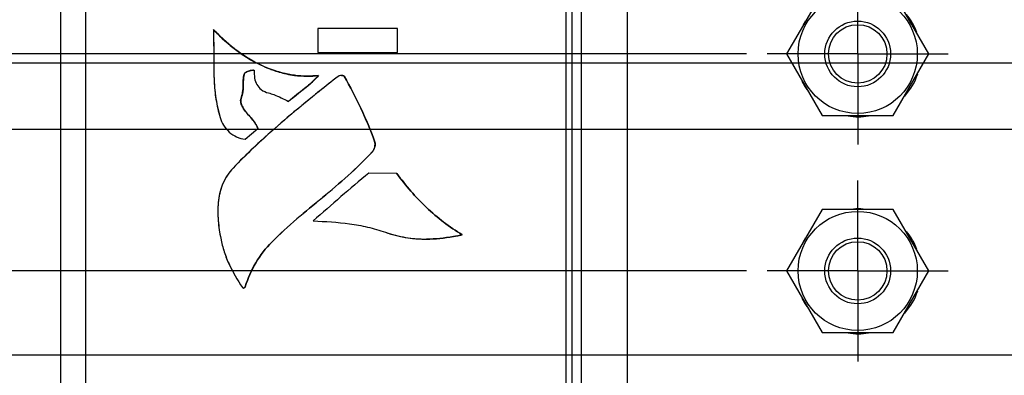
# Model space of a CAD drawing. Header units: inches. Extents: x 0 to 34, y 0 to 22.
# Tile 4 of 59: x 4.7 to 7.7, y 9.6 to 10.7. Entities that reach past the tile are written whole.
import ezdxf

# ---------------------------------------------------------------- set-up
doc = ezdxf.new("R2010")
doc.units = ezdxf.units.IN
doc.header["$LTSCALE"] = 1.87
doc.header["$MEASUREMENT"] = 0
doc.linetypes.add('CENTER', pattern=[0.6, 0.375, -0.075, 0.075, -0.075])
doc.layers.get('0').update_dxf_attribs({"linetype": 'CONTINUOUS'})
for name, color, linetype in [('02___PRT_ALL_AXES', 7, 'CONTINUOUS'), ('DIMENSIONS', 7, 'CONTINUOUS'), ('THREAD', 7, 'CONTINUOUS')]:
    doc.layers.add(name, color=color, linetype=linetype)
doc.styles.get("Standard").update_dxf_attribs({"font": 'txt', "width": 0.8})
doc.dimstyles.new('DIMSTYLE_1', dxfattribs={"dimtxt": 0.125, "dimasz": 0.18, "dimexe": 0.125, "dimexo": 0.0625, "dimgap": 0.03125, "dimtad": 0, "dimtih": 1, "dimtoh": 1, "dimlfac": 0.5, "dimzin": 4, "dimdsep": 46, "dimtxsty": 'STANDARD', "dimblk": '_FILLED', "dimblk1": '_FILLED', "dimblk2": '_FILLED', "dimcen": 0.09, "dimadec": 0, "dimazin": 0, "dimtp": 0.01, "dimtm": 0.01, "dimtfac": 1, "dimtofl": 0, "dimtmove": 0, "dimatfit": 3, "dimldrblk": '_FILLED', "dimfxl": 1, "dimtolj": 1, "dimtzin": 4, "dimarcsym": 0})
doc.dimstyles.new('DIMSTYLE_2', dxfattribs={"dimtxt": 0.125, "dimasz": 0.18, "dimexe": 0.125, "dimexo": 0.0625, "dimgap": 0.03125, "dimtad": 0, "dimtih": 1, "dimtoh": 1, "dimlfac": 0.5, "dimzin": 4, "dimdsep": 46, "dimtxsty": 'STANDARD', "dimblk": '_FILLED', "dimblk1": '_FILLED', "dimblk2": '_FILLED', "dimcen": 0.09, "dimadec": 0, "dimazin": 0, "dimtp": 0.001, "dimtm": 0.001, "dimtfac": 1, "dimtofl": 0, "dimtmove": 0, "dimatfit": 3, "dimldrblk": '_FILLED', "dimfxl": 1, "dimtolj": 1, "dimtzin": 4, "dimarcsym": 0})

# ---------------------------------------------------------------- blocks, each defined once
blk = doc.blocks.new('*D4')
at = {"layer": 'DIMENSIONS', "color": 2, "linetype": 'CONTINUOUS'}
blk.add_line((8.3179, 9.7394), (8.3179, 7.3015), dxfattribs=at)
at = {"layer": 'DIMENSIONS', "color": 2, "linetype": 'CONTINUOUS', "insert": (8.2554, 7.239), "char_height": 0.125, "width": 1.125, "attachment_point": 3, "rotation": 90, "line_spacing_factor": 0.9}
blk.add_mtext('1.73{\\Ftxt.shx;\\W1.000000;\\H0.125000; }[43.8]', dxfattribs=at)
blk = doc.blocks.new('_FILLED')
at = {"color": 0, "linetype": 'BYBLOCK'}
blk.add_solid([(0, 0), (-1, 0.174), (-1, -0.174)], dxfattribs=at)
blk = doc.blocks.new('*D6')
at = {"layer": 'DIMENSIONS', "color": 2, "linetype": 'CONTINUOUS'}
blk.add_line((9.6222, 9.8818), (9.6222, 7.3015), dxfattribs=at)
at = {"layer": 'DIMENSIONS', "color": 2, "linetype": 'CONTINUOUS', "insert": (9.5597, 7.239), "char_height": 0.125, "width": 1.125, "attachment_point": 3, "rotation": 90, "line_spacing_factor": 0.9}
blk.add_mtext('2.38{\\Ftxt.shx;\\W1.000000;\\H0.125000; }[60.4]', dxfattribs=at)
blk = doc.blocks.new('*D8')
at = {"layer": 'DIMENSIONS', "color": 6, "linetype": 'CONTINUOUS'}
for p, q in [((11.6763, 10.3723), (11.6763, 7.6856)), ((11.6763, 7.6856), (11.8236, 7.5142)), ((11.8236, 7.5142), (11.8236, 7.3015))]:
    blk.add_line(p, q, dxfattribs=at)
at = {"layer": 'DIMENSIONS', "color": 6, "linetype": 'CONTINUOUS', "insert": (11.7611, 7.239), "char_height": 0.125, "width": 1.125, "attachment_point": 3, "rotation": 90, "line_spacing_factor": 0.9}
blk.add_mtext('3.41{\\Ftxt.shx;\\W1.000000;\\H0.125000; }[86.5]', dxfattribs=at)
blk = doc.blocks.new('*D10')
at = {"layer": 'DIMENSIONS', "color": 2, "linetype": 'CONTINUOUS'}
blk.add_line((14.3855, 9.9425), (14.3855, 7.3015), dxfattribs=at)
at = {"layer": 'DIMENSIONS', "color": 2, "linetype": 'CONTINUOUS', "insert": (14.323, 7.239), "char_height": 0.125, "width": 1.225, "attachment_point": 3, "rotation": 90, "line_spacing_factor": 0.9}
blk.add_mtext('4.76{\\Ftxt.shx;\\W1.000000;\\H0.125000; }[120.9]', dxfattribs=at)
blk = doc.blocks.new('*D11')
at = {"layer": 'DIMENSIONS', "color": 2, "linetype": 'CONTINUOUS'}
blk.add_line((16.4955, 9.9425), (16.4955, 7.3015), dxfattribs=at)
at = {"layer": 'DIMENSIONS', "color": 2, "linetype": 'CONTINUOUS', "insert": (16.433, 7.239), "char_height": 0.125, "width": 1.225, "attachment_point": 3, "rotation": 90, "line_spacing_factor": 0.9}
blk.add_mtext('5.82{\\Ftxt.shx;\\W1.000000;\\H0.125000; }[147.7]', dxfattribs=at)
blk = doc.blocks.new('*D12')
at = {"layer": 'DIMENSIONS', "color": 2, "linetype": 'CONTINUOUS'}
blk.add_line((18.6055, 9.9425), (18.6055, 7.3015), dxfattribs=at)
at = {"layer": 'DIMENSIONS', "color": 2, "linetype": 'CONTINUOUS', "insert": (18.543, 7.239), "char_height": 0.125, "width": 1.225, "attachment_point": 3, "rotation": 90, "line_spacing_factor": 0.9}
blk.add_mtext('6.87{\\Ftxt.shx;\\W1.000000;\\H0.125000; }[174.5]', dxfattribs=at)
blk = doc.blocks.new('*D13')
at = {"layer": 'DIMENSIONS', "color": 2, "linetype": 'CONTINUOUS'}
blk.add_line((20.7155, 9.9425), (20.7155, 7.3015), dxfattribs=at)
at = {"layer": 'DIMENSIONS', "color": 2, "linetype": 'CONTINUOUS', "insert": (20.653, 7.239), "char_height": 0.125, "width": 1.225, "attachment_point": 3, "rotation": 90, "line_spacing_factor": 0.9}
blk.add_mtext('7.93{\\Ftxt.shx;\\W1.000000;\\H0.125000; }[201.3]', dxfattribs=at)
blk = doc.blocks.new('*D14')
at = {"layer": 'DIMENSIONS', "color": 2, "linetype": 'CONTINUOUS'}
blk.add_line((22.8255, 9.9425), (22.8255, 7.3015), dxfattribs=at)
at = {"layer": 'DIMENSIONS', "color": 2, "linetype": 'CONTINUOUS', "insert": (22.763, 7.239), "char_height": 0.125, "width": 1.225, "attachment_point": 3, "rotation": 90, "line_spacing_factor": 0.9}
blk.add_mtext('8.98{\\Ftxt.shx;\\W1.000000;\\H0.125000; }[228.1]', dxfattribs=at)
blk = doc.blocks.new('*D15')
at = {"layer": 'DIMENSIONS', "color": 2, "linetype": 'CONTINUOUS'}
blk.add_line((24.9355, 9.9425), (24.9355, 7.3015), dxfattribs=at)
at = {"layer": 'DIMENSIONS', "color": 2, "linetype": 'CONTINUOUS', "insert": (24.873, 7.239), "char_height": 0.125, "width": 1.325, "attachment_point": 3, "rotation": 90, "line_spacing_factor": 0.9}
blk.add_mtext('10.04{\\Ftxt.shx;\\W1.000000;\\H0.125000; }[254.9]', dxfattribs=at)
blk = doc.blocks.new('*D16')
at = {"layer": 'DIMENSIONS', "color": 2, "linetype": 'CONTINUOUS'}
blk.add_line((27.0455, 9.9425), (27.0455, 7.3015), dxfattribs=at)
at = {"layer": 'DIMENSIONS', "color": 2, "linetype": 'CONTINUOUS', "insert": (26.983, 7.239), "char_height": 0.125, "width": 1.325, "attachment_point": 3, "rotation": 90, "line_spacing_factor": 0.9}
blk.add_mtext('11.09{\\Ftxt.shx;\\W1.000000;\\H0.125000; }[281.7]', dxfattribs=at)
blk = doc.blocks.new('*D17')
at = {"layer": 'DIMENSIONS', "color": 2, "linetype": 'CONTINUOUS'}
blk.add_line((29.1555, 9.9425), (29.1555, 7.3015), dxfattribs=at)
at = {"layer": 'DIMENSIONS', "color": 2, "linetype": 'CONTINUOUS', "insert": (29.093, 7.239), "char_height": 0.125, "width": 1.325, "attachment_point": 3, "rotation": 90, "line_spacing_factor": 0.9}
blk.add_mtext('12.15{\\Ftxt.shx;\\W1.000000;\\H0.125000; }[308.5]', dxfattribs=at)
blk = doc.blocks.new('*D27')
at = {"layer": 'DIMENSIONS', "color": 2, "linetype": 'CONTINUOUS'}
blk.add_line((6.9505, 9.928), (4.0538, 9.928), dxfattribs=at)
at = {"layer": 'DIMENSIONS', "color": 2, "linetype": 'CONTINUOUS', "insert": (3.9913, 9.9905), "char_height": 0.125, "width": 1.325, "attachment_point": 3, "line_spacing_factor": 0.9}
blk.add_mtext('2X .97{\\Ftxt.shx;\\W1.000000;\\H0.125000; }[24.6]', dxfattribs=at)
blk = doc.blocks.new('*D28')
at = {"layer": 'DIMENSIONS', "color": 2, "linetype": 'CONTINUOUS'}
for p, q in [((4.1727, 10.7733), (4.0538, 10.7733)), ((4.2719, 10.588), (4.1727, 10.7733)), ((6.9505, 10.588), (4.2719, 10.588))]:
    blk.add_line(p, q, dxfattribs=at)
at = {"layer": 'DIMENSIONS', "color": 2, "linetype": 'CONTINUOUS', "insert": (3.9913, 10.8358), "char_height": 0.125, "width": 1.225, "attachment_point": 3, "line_spacing_factor": 0.9}
blk.add_mtext('2X 1.30{\\Ftxt.shx;\\W1.000000;\\H0.125000; }[33]', dxfattribs=at)
blk = doc.blocks.new('*D31')
at = {"layer": 'DIMENSIONS', "color": 2, "linetype": 'CONTINUOUS'}
blk.add_line((10.8791, 9.6716), (4.0538, 9.6716), dxfattribs=at)
at = {"layer": 'DIMENSIONS', "color": 2, "linetype": 'CONTINUOUS', "insert": (3.9913, 9.7341), "char_height": 0.125, "width": 1.025, "attachment_point": 3, "line_spacing_factor": 0.9}
blk.add_mtext('.84{\\Ftxt.shx;\\W1.000000;\\H0.125000; }[21.4]', dxfattribs=at)
blk = doc.blocks.new('*D32')
at = {"layer": 'DIMENSIONS', "color": 6, "linetype": 'CONTINUOUS'}
blk.add_line((10.8284, 11.422), (4.0538, 11.422), dxfattribs=at)
at = {"layer": 'DIMENSIONS', "color": 6, "linetype": 'CONTINUOUS', "insert": (3.9913, 11.4845), "char_height": 0.125, "width": 1.125, "attachment_point": 3, "line_spacing_factor": 0.9}
blk.add_mtext('1.72{\\Ftxt.shx;\\W1.000000;\\H0.125000; }[43.6]', dxfattribs=at)
blk = doc.blocks.new('*D33')
at = {"layer": 'DIMENSIONS', "color": 2, "linetype": 'CONTINUOUS'}
blk.add_line((9.146, 10.358), (4.0538, 10.358), dxfattribs=at)
at = {"layer": 'DIMENSIONS', "color": 2, "linetype": 'CONTINUOUS', "insert": (3.9913, 10.4205), "char_height": 0.125, "width": 1.125, "attachment_point": 3, "line_spacing_factor": 0.9}
blk.add_mtext('1.18{\\Ftxt.shx;\\W1.000000;\\H0.125000; }[30.1]', dxfattribs=at)
blk = doc.blocks.new('*D34')
at = {"layer": 'DIMENSIONS', "color": 6, "linetype": 'CONTINUOUS'}
blk.add_line((9.3999, 11.1842), (4.0538, 11.1842), dxfattribs=at)
at = {"layer": 'DIMENSIONS', "color": 6, "linetype": 'CONTINUOUS', "insert": (3.9913, 11.2467), "char_height": 0.125, "width": 1.125, "attachment_point": 3, "line_spacing_factor": 0.9}
blk.add_mtext('1.60{\\Ftxt.shx;\\W1.000000;\\H0.125000; }[40.6]', dxfattribs=at)
blk = doc.blocks.new('*D35')
at = {"layer": 'DIMENSIONS', "color": 2, "linetype": 'CONTINUOUS'}
for p, q in [((4.1845, 11.6511), (4.0538, 11.6511)), ((4.2773, 11.538), (4.1845, 11.6511)), ((7.1423, 11.538), (4.2773, 11.538))]:
    blk.add_line(p, q, dxfattribs=at)
at = {"layer": 'DIMENSIONS', "color": 2, "linetype": 'CONTINUOUS', "insert": (3.9913, 11.7136), "char_height": 0.125, "width": 1.425, "attachment_point": 3, "line_spacing_factor": 0.9}
blk.add_mtext('2X 1.77{\\Ftxt.shx;\\W1.000000;\\H0.125000; }[45.1]', dxfattribs=at)
blk = doc.blocks.new('*D36')
at = {"layer": 'DIMENSIONS', "color": 2, "linetype": 'CONTINUOUS'}
for p, q in [((4.1664, 12.767), (4.0538, 12.767)), ((4.2753, 12.648), (4.1664, 12.767)), ((7.879, 12.648), (4.2753, 12.648))]:
    blk.add_line(p, q, dxfattribs=at)
at = {"layer": 'DIMENSIONS', "color": 2, "linetype": 'CONTINUOUS', "insert": (3.9913, 12.8295), "char_height": 0.125, "width": 1.125, "attachment_point": 3, "line_spacing_factor": 0.9}
blk.add_mtext('2.33{\\Ftxt.shx;\\W1.000000;\\H0.125000; }[59.2]', dxfattribs=at)
blk = doc.blocks.new('*D37')
at = {"layer": 'DIMENSIONS', "color": 2, "linetype": 'CONTINUOUS'}
blk.add_line((7.879, 13.38), (4.0538, 13.38), dxfattribs=at)
at = {"layer": 'DIMENSIONS', "color": 2, "linetype": 'CONTINUOUS', "insert": (3.9913, 13.4425), "char_height": 0.125, "width": 1.125, "attachment_point": 3, "line_spacing_factor": 0.9}
blk.add_mtext('2.70{\\Ftxt.shx;\\W1.000000;\\H0.125000; }[68.5]', dxfattribs=at)
blk = doc.blocks.new('*D38')
at = {"layer": 'DIMENSIONS', "color": 6, "linetype": 'CONTINUOUS'}
blk.add_line((11.2482, 12.014), (4.0538, 12.014), dxfattribs=at)
at = {"layer": 'DIMENSIONS', "color": 6, "linetype": 'CONTINUOUS', "insert": (3.9913, 12.0765), "char_height": 0.125, "width": 1.125, "attachment_point": 3, "line_spacing_factor": 0.9}
blk.add_mtext('2.01{\\Ftxt.shx;\\W1.000000;\\H0.125000; }[51.1]', dxfattribs=at)
blk = doc.blocks.new('*D39')
at = {"layer": 'DIMENSIONS', "color": 2, "linetype": 'CONTINUOUS'}
for p, q in [((10.8479, 13.361), (10.7504, 13.1732)), ((11.4633, 13.361), (10.8479, 13.361)), ((10.7504, 13.1732), (4.0538, 13.1732))]:
    blk.add_line(p, q, dxfattribs=at)
at = {"layer": 'DIMENSIONS', "color": 2, "linetype": 'CONTINUOUS', "insert": (3.9913, 13.2357), "char_height": 0.125, "width": 1.125, "attachment_point": 3, "line_spacing_factor": 0.9}
blk.add_mtext('2.69{\\Ftxt.shx;\\W1.000000;\\H0.125000; }[68.2]', dxfattribs=at)
blk = doc.blocks.new('*D40')
at = {"layer": 'DIMENSIONS', "color": 2, "linetype": 'CONTINUOUS'}
blk.add_line((9.6377, 13.628), (4.0538, 13.628), dxfattribs=at)
at = {"layer": 'DIMENSIONS', "color": 2, "linetype": 'CONTINUOUS', "insert": (3.9913, 13.6905), "char_height": 0.125, "width": 1.125, "attachment_point": 3, "line_spacing_factor": 0.9}
blk.add_mtext('2.82{\\Ftxt.shx;\\W1.000000;\\H0.125000; }[71.6]', dxfattribs=at)
blk = doc.blocks.new('*D41')
at = {"layer": 'DIMENSIONS', "color": 2, "linetype": 'CONTINUOUS'}
blk.add_line((9.6377, 12.528), (4.0538, 12.528), dxfattribs=at)
at = {"layer": 'DIMENSIONS', "color": 2, "linetype": 'CONTINUOUS', "insert": (3.9913, 12.5905), "char_height": 0.125, "width": 1.125, "attachment_point": 3, "line_spacing_factor": 0.9}
blk.add_mtext('2.27{\\Ftxt.shx;\\W1.000000;\\H0.125000; }[57.6]', dxfattribs=at)
blk = doc.blocks.new('*D42')
at = {"layer": 'DIMENSIONS', "color": 6, "linetype": 'CONTINUOUS'}
blk.add_line((11.4886, 10.56), (4.0538, 10.56), dxfattribs=at)
at = {"layer": 'DIMENSIONS', "color": 6, "linetype": 'CONTINUOUS', "insert": (3.9913, 10.6225), "char_height": 0.125, "width": 1.125, "attachment_point": 3, "line_spacing_factor": 0.9}
blk.add_mtext('1.29{\\Ftxt.shx;\\W1.000000;\\H0.125000; }[32.6]', dxfattribs=at)
blk = doc.blocks.new('*D43')
at = {"layer": 'DIMENSIONS', "color": 2, "linetype": 'CONTINUOUS'}
blk.add_line((8.0641, 14.106), (4.0538, 14.106), dxfattribs=at)
at = {"layer": 'DIMENSIONS', "color": 2, "linetype": 'CONTINUOUS', "insert": (3.9913, 14.1685), "char_height": 0.125, "width": 1.125, "attachment_point": 3, "line_spacing_factor": 0.9}
blk.add_mtext('3.06{\\Ftxt.shx;\\W1.000000;\\H0.125000; }[77.7]', dxfattribs=at)
blk = doc.blocks.new('*D44')
at = {"layer": 'DIMENSIONS', "color": 6, "linetype": 'CONTINUOUS'}
blk.add_line((11.4359, 11.8263), (11.4359, 7.3015), dxfattribs=at)
at = {"layer": 'DIMENSIONS', "color": 6, "linetype": 'CONTINUOUS', "insert": (11.3734, 7.239), "char_height": 0.125, "width": 1.125, "attachment_point": 3, "rotation": 90, "line_spacing_factor": 0.9}
blk.add_mtext('3.29{\\Ftxt.shx;\\W1.000000;\\H0.125000; }[83.4]', dxfattribs=at)
blk = doc.blocks.new('*D47')
at = {"layer": 'DIMENSIONS', "color": 2, "linetype": 'CONTINUOUS'}
blk.add_line((11.4886, 10.56), (4.0538, 10.56), dxfattribs=at)
at = {"layer": 'DIMENSIONS', "color": 2, "linetype": 'CONTINUOUS', "insert": (3.9913, 10.6225), "char_height": 0.125, "width": 1.125, "attachment_point": 3, "line_spacing_factor": 0.9}
blk.add_mtext('1.29{\\Ftxt.shx;\\W1.000000;\\H0.125000; }[32.6]', dxfattribs=at)
blk = doc.blocks.new('*D48')
at = {"layer": 'DIMENSIONS', "color": 2, "linetype": 'CONTINUOUS'}
for p, q in [((11.6763, 10.3723), (11.6763, 7.6832)), ((11.6763, 7.6832), (11.823, 7.5193)), ((11.823, 7.5193), (11.823, 7.3015))]:
    blk.add_line(p, q, dxfattribs=at)
at = {"layer": 'DIMENSIONS', "color": 2, "linetype": 'CONTINUOUS', "insert": (11.7605, 7.239), "char_height": 0.125, "width": 1.125, "attachment_point": 3, "rotation": 90, "line_spacing_factor": 0.9}
blk.add_mtext('3.41{\\Ftxt.shx;\\W1.000000;\\H0.125000; }[86.5]', dxfattribs=at)
blk = doc.blocks.new('*D49')
at = {"layer": 'DIMENSIONS', "color": 2, "linetype": 'CONTINUOUS'}
blk.add_line((11.4359, 11.8263), (11.4359, 7.3015), dxfattribs=at)
at = {"layer": 'DIMENSIONS', "color": 2, "linetype": 'CONTINUOUS', "insert": (11.3734, 7.239), "char_height": 0.125, "width": 1.125, "attachment_point": 3, "rotation": 90, "line_spacing_factor": 0.9}
blk.add_mtext('3.29{\\Ftxt.shx;\\W1.000000;\\H0.125000; }[83.4]', dxfattribs=at)
blk = doc.blocks.new('*D50')
at = {"layer": 'DIMENSIONS', "color": 2, "linetype": 'CONTINUOUS'}
blk.add_line((9.3999, 11.1842), (4.0538, 11.1842), dxfattribs=at)
at = {"layer": 'DIMENSIONS', "color": 2, "linetype": 'CONTINUOUS', "insert": (3.9913, 11.2467), "char_height": 0.125, "width": 1.125, "attachment_point": 3, "line_spacing_factor": 0.9}
blk.add_mtext('1.60{\\Ftxt.shx;\\W1.000000;\\H0.125000; }[40.6]', dxfattribs=at)
blk = doc.blocks.new('*D51')
at = {"layer": 'DIMENSIONS', "color": 2, "linetype": 'CONTINUOUS'}
blk.add_line((10.8284, 11.422), (4.0538, 11.422), dxfattribs=at)
at = {"layer": 'DIMENSIONS', "color": 2, "linetype": 'CONTINUOUS', "insert": (3.9913, 11.4845), "char_height": 0.125, "width": 1.125, "attachment_point": 3, "line_spacing_factor": 0.9}
blk.add_mtext('1.72{\\Ftxt.shx;\\W1.000000;\\H0.125000; }[43.6]', dxfattribs=at)
blk = doc.blocks.new('*D52')
at = {"layer": 'DIMENSIONS', "color": 2, "linetype": 'CONTINUOUS'}
blk.add_line((11.2482, 12.014), (4.0538, 12.014), dxfattribs=at)
at = {"layer": 'DIMENSIONS', "color": 2, "linetype": 'CONTINUOUS', "insert": (3.9913, 12.0765), "char_height": 0.125, "width": 1.125, "attachment_point": 3, "line_spacing_factor": 0.9}
blk.add_mtext('2.01{\\Ftxt.shx;\\W1.000000;\\H0.125000; }[51.1]', dxfattribs=at)

msp = doc.modelspace()

# ---------------------------------------------------------------- linework, layer by layer
at = {"color": 3, "linetype": 'CONTINUOUS'}
for p, q in [((6.5885, 8.2686), (6.5885, 14.6473)), ((6.4485, 8.408), (6.4485, 14.508))]:
    msp.add_line(p, q, dxfattribs=at)
at = {"color": 7, "linetype": 'CONTINUOUS'}
for p, q in [((6.4008, 14.5753), (6.4008, 8.3406)), ((6.4199, 8.3406), (6.4199, 14.5753)), ((4.8653, 14.5477), (4.8653, 8.3683)), ((4.9413, 14.5477), (4.9413, 8.3683)), ((7.18, 10.775), (7.0721, 10.588)), ((7.5039, 10.588), (7.396, 10.775)), ((5.3307, 10.6624), (5.3306, 10.6624)), ((5.6471, 10.6654), (5.6471, 10.5924)), ((5.8893, 10.6654), (5.6471, 10.6654)), ((5.8892, 10.5924), (5.8892, 10.6654)), ((5.8893, 10.5924), (5.8893, 10.6654)), ((5.6471, 10.5924), (5.8893, 10.5924)), ((7.0721, 10.588), (7.18, 10.401)), ((7.396, 10.401), (7.5039, 10.588)), ((5.4309, 10.5335), (5.4283, 10.532)), ((5.4363, 10.5357), (5.4309, 10.5335)), ((5.4416, 10.5372), (5.4363, 10.5357)), ((5.4495, 10.5385), (5.4433, 10.5376)), ((5.4493, 10.5385), (5.4514, 10.5386)), ((5.4515, 10.5386), (5.4495, 10.5385)), ((5.4514, 10.5386), (5.4528, 10.5386)), ((5.4238, 10.5269), (5.4237, 10.5269)), ((5.649, 10.5224), (5.6149, 10.52)), ((5.6491, 10.5224), (5.649, 10.5224)), ((5.719, 10.5225), (5.7189, 10.5225)), ((5.719, 10.5225), (5.7229, 10.5222)), ((5.7275, 10.5201), (5.7274, 10.5201)), ((5.4141, 10.453), (5.414, 10.453)), ((5.5583, 10.4434), (5.5582, 10.4434)), ((5.4193, 10.4258), (5.4192, 10.4258)), ((7.18, 10.401), (7.396, 10.401)), ((5.4266, 10.3291), (5.4647, 10.3612)), ((5.4267, 10.3291), (5.4648, 10.3612)), ((5.4648, 10.3612), (5.4647, 10.3612)), ((5.4267, 10.3291), (5.4266, 10.3291)), ((5.82, 10.3223), (5.8199, 10.3223)), ((5.813, 10.2906), (5.8129, 10.2906)), ((5.8878, 10.2244), (5.8025, 10.2256)), ((5.8879, 10.2244), (5.8878, 10.2244)), ((7.18, 10.115), (7.0721, 9.928)), ((7.396, 10.115), (7.18, 10.115)), ((7.5039, 9.928), (7.396, 10.115)), ((5.977, 10.0249), (5.9771, 10.0249)), ((6.0863, 10.0381), (6.0862, 10.0381)), ((5.5077, 10.016), (5.5076, 10.016)), ((7.0721, 9.928), (7.18, 9.741)), ((7.396, 9.741), (7.5039, 9.928)), ((5.4215, 9.876), (5.4216, 9.876)), ((5.4269, 9.8799), (5.4268, 9.8799)), ((7.18, 9.741), (7.396, 9.741))]:
    msp.add_line(p, q, dxfattribs=at)
for centre in [(7.288, 10.588), (7.288, 9.928)]:
    msp.add_circle(centre, 0.1812, dxfattribs=at)
for centre, radius, start, end in [((5.6541, 10.9325), 0.4189, 241.8361, 243.2252), ((5.4567, 10.4737), 0.0652, 101.8515, 103.3656), ((5.6449, 10.9139), 0.3981, 243.1967, 247.9174), ((5.6186, 10.8312), 0.3112, 257.5862, 262.3405), ((5.6152, 10.8065), 0.2862, 262.1925, 269.9336), ((5.6153, 10.8063), 0.286, 262.3147, 269.9415), ((5.6152, 10.7847), 0.2644, 269.9379, 277.3408), ((5.437, 10.7111), 0.2843, 310.8532, 313.1433), ((6.9585, 8.713), 2.19, 132.2371, 133.456), ((6.7855, 8.8954), 1.9387, 133.4515, 136.0494)]:
    msp.add_arc(centre, radius, start, end, dxfattribs=at)
for points, knots in [([(5.3306, 10.6624), (5.3308, 10.632), (5.3308, 10.5794), (5.3313, 10.5086), (5.3366, 10.4493), (5.3452, 10.413), (5.3504, 10.3947)], [0, 0, 0, 0, 0.339135, 0.585689, 0.788816, 1, 1, 1, 1]), ([(5.4653, 10.5585), (5.4396, 10.5715), (5.3913, 10.6025), (5.3493, 10.6415), (5.3306, 10.6624)], [0, 0, 0, 0, 0.505962, 1, 1, 1, 1]), ([(5.3306, 10.6624), (5.3308, 10.64), (5.3308, 10.6063), (5.331, 10.5614), (5.3313, 10.5278), (5.3325, 10.4941), (5.3371, 10.4494), (5.3443, 10.4163), (5.3504, 10.3947)], [0, 0, 0, 0, 0.24989, 0.37489, 0.499959, 0.624941, 0.749926, 1, 1, 1, 1]), ([(5.4653, 10.5585), (5.4399, 10.5713), (5.3916, 10.6022), (5.3496, 10.6412), (5.3306, 10.6624)], [0, 0, 0, 0, 0.500103, 1, 1, 1, 1]), ([(5.3307, 10.6624), (5.3394, 10.6527), (5.3768, 10.6144), (5.4207, 10.5823), (5.4564, 10.5632)], [0, 0, 0, 0, 0.244721, 1, 1, 1, 1]), ([(5.4237, 10.5269), (5.4244, 10.5295), (5.4293, 10.5332), (5.4367, 10.536), (5.4434, 10.5377), (5.4487, 10.5385), (5.4515, 10.5387), (5.4528, 10.5386)], [0, 0, 0, 0, 0.247021, 0.498036, 0.749804, 0.875806, 1, 1, 1, 1]), ([(5.4237, 10.5269), (5.4239, 10.5275), (5.4253, 10.5304), (5.4281, 10.5321), (5.4303, 10.5333)], [0, 0, 0, 0, 0.212937, 1, 1, 1, 1]), ([(5.4303, 10.5333), (5.4334, 10.5349), (5.4397, 10.537), (5.4462, 10.5383), (5.4493, 10.5385)], [0, 0, 0, 0, 0.525861, 1, 1, 1, 1]), ([(5.4528, 10.5386), (5.453, 10.5385), (5.4534, 10.5385), (5.454, 10.5382), (5.454, 10.5379)], [0, 0, 0, 0, 0.37626, 1, 1, 1, 1]), ([(5.4528, 10.5386), (5.4529, 10.5385), (5.4533, 10.5385), (5.454, 10.5382), (5.454, 10.5379)], [0, 0, 0, 0, 0.312595, 1, 1, 1, 1]), ([(5.454, 10.5379), (5.4537, 10.5302), (5.4542, 10.5154), (5.4605, 10.4943), (5.4754, 10.4773), (5.4897, 10.4715), (5.4975, 10.4694)], [0, 0, 0, 0, 0.261923, 0.496225, 0.726486, 1, 1, 1, 1]), ([(5.5764, 10.5229), (5.5668, 10.5242), (5.5284, 10.5313), (5.4915, 10.5453), (5.4653, 10.5585)], [0, 0, 0, 0, 0.24824, 1, 1, 1, 1]), ([(5.6149, 10.5203), (5.589, 10.5203), (5.537, 10.5277), (5.4885, 10.5468), (5.4653, 10.5585)], [0, 0, 0, 0, 0.500005, 1, 1, 1, 1]), ([(5.4952, 10.545), (5.4998, 10.5431), (5.5183, 10.5361), (5.5373, 10.5305), (5.5517, 10.5273)], [0, 0, 0, 0, 0.251271, 1, 1, 1, 1]), ([(5.7088, 10.5199), (5.6535, 10.4759), (5.543, 10.3877), (5.4388, 10.2918), (5.3897, 10.2409)], [0, 0, 0, 0, 0.500044, 1, 1, 1, 1]), ([(5.414, 10.453), (5.4165, 10.4595), (5.4198, 10.4722), (5.4206, 10.4912), (5.4205, 10.5092), (5.4221, 10.5211), (5.4237, 10.5269)], [0, 0, 0, 0, 0.277964, 0.523164, 0.757919, 1, 1, 1, 1]), ([(5.414, 10.453), (5.4162, 10.4588), (5.4195, 10.471), (5.4207, 10.4897), (5.4205, 10.5084), (5.4221, 10.5209), (5.4237, 10.5269)], [0, 0, 0, 0, 0.250176, 0.49999, 0.750195, 1, 1, 1, 1]), ([(5.4208, 10.5038), (5.4208, 10.5017), (5.4206, 10.4933), (5.4205, 10.4849), (5.42, 10.4785)], [0, 0, 0, 0, 0.245295, 1, 1, 1, 1]), ([(5.4238, 10.5269), (5.4233, 10.5249), (5.4216, 10.5174), (5.421, 10.5096), (5.4208, 10.5038)], [0, 0, 0, 0, 0.259663, 1, 1, 1, 1]), ([(5.4256, 10.5298), (5.4254, 10.5296), (5.4246, 10.5287), (5.4241, 10.5277), (5.4238, 10.5269)], [0, 0, 0, 0, 0.267537, 1, 1, 1, 1]), ([(5.4283, 10.532), (5.428, 10.5319), (5.4271, 10.5312), (5.4262, 10.5305), (5.4256, 10.5298)], [0, 0, 0, 0, 0.264931, 1, 1, 1, 1]), ([(5.7088, 10.5199), (5.6895, 10.5046), (5.6141, 10.4443), (5.5395, 10.3828), (5.4863, 10.3345)], [0, 0, 0, 0, 0.255323, 1, 1, 1, 1]), ([(5.5582, 10.4434), (5.5655, 10.4502), (5.5964, 10.4757), (5.6299, 10.4991), (5.649, 10.5224)], [0, 0, 0, 0, 0.248941, 1, 1, 1, 1]), ([(5.7132, 10.5219), (5.7128, 10.5218), (5.7112, 10.5213), (5.7097, 10.5207), (5.7088, 10.5199)], [0, 0, 0, 0, 0.27418, 1, 1, 1, 1]), ([(5.7274, 10.5201), (5.727, 10.5208), (5.7254, 10.5216), (5.7224, 10.5224), (5.7199, 10.5225), (5.7183, 10.5225)], [0, 0, 0, 0, 0.249993, 0.50002, 1, 1, 1, 1]), ([(5.7274, 10.5201), (5.7268, 10.5211), (5.7236, 10.5223), (5.7207, 10.5225), (5.7189, 10.5225)], [0, 0, 0, 0, 0.399079, 1, 1, 1, 1]), ([(5.7229, 10.5222), (5.7232, 10.5221), (5.7242, 10.5219), (5.7253, 10.5216), (5.726, 10.5213)], [0, 0, 0, 0, 0.276713, 1, 1, 1, 1]), ([(5.726, 10.5213), (5.7261, 10.5212), (5.7267, 10.5209), (5.7272, 10.5205), (5.7275, 10.5201)], [0, 0, 0, 0, 0.287308, 1, 1, 1, 1]), ([(5.8199, 10.3223), (5.8074, 10.3563), (5.7792, 10.4237), (5.7454, 10.4883), (5.7274, 10.5201)], [0, 0, 0, 0, 0.498408, 1, 1, 1, 1]), ([(5.7275, 10.5201), (5.7455, 10.4883), (5.7793, 10.4237), (5.8075, 10.3563), (5.82, 10.3223)], [0, 0, 0, 0, 0.501592, 1, 1, 1, 1]), ([(5.42, 10.4785), (5.4198, 10.4765), (5.4187, 10.4678), (5.4165, 10.4593), (5.4141, 10.453)], [0, 0, 0, 0, 0.232487, 1, 1, 1, 1]), ([(5.623, 10.496), (5.6177, 10.4915), (5.5961, 10.4739), (5.5735, 10.4576), (5.5583, 10.4434)], [0, 0, 0, 0, 0.250835, 1, 1, 1, 1]), ([(5.4192, 10.4258), (5.417, 10.43), (5.4128, 10.4384), (5.4122, 10.4486), (5.414, 10.453)], [0, 0, 0, 0, 0.502513, 1, 1, 1, 1]), ([(5.4192, 10.4258), (5.417, 10.43), (5.4139, 10.4365), (5.4123, 10.4459), (5.4131, 10.4508), (5.414, 10.453)], [0, 0, 0, 0, 0.496187, 0.748851, 1, 1, 1, 1]), ([(5.4975, 10.4694), (5.5029, 10.468), (5.524, 10.4612), (5.5436, 10.4509), (5.5582, 10.4434)], [0, 0, 0, 0, 0.254603, 1, 1, 1, 1]), ([(5.4149, 10.4353), (5.4152, 10.4345), (5.4165, 10.4312), (5.4181, 10.4281), (5.4193, 10.4258)], [0, 0, 0, 0, 0.259168, 1, 1, 1, 1]), ([(5.4647, 10.3612), (5.4628, 10.3676), (5.4565, 10.3796), (5.4393, 10.3996), (5.4251, 10.4141), (5.4192, 10.4258)], [0, 0, 0, 0, 0.252034, 0.502654, 1, 1, 1, 1]), ([(5.3504, 10.3947), (5.3527, 10.3864), (5.3603, 10.3702), (5.3775, 10.3497), (5.3999, 10.3343), (5.4177, 10.3296), (5.4266, 10.3291)], [0, 0, 0, 0, 0.243227, 0.495766, 0.748458, 1, 1, 1, 1]), ([(5.4571, 10.3774), (5.4579, 10.3762), (5.461, 10.3711), (5.4635, 10.3655), (5.4648, 10.3612)], [0, 0, 0, 0, 0.247208, 1, 1, 1, 1]), ([(5.8129, 10.2906), (5.8146, 10.2925), (5.8176, 10.2971), (5.8216, 10.3075), (5.8219, 10.3168), (5.8199, 10.3223)], [0, 0, 0, 0, 0.227415, 0.482599, 1, 1, 1, 1]), ([(5.8129, 10.2906), (5.8148, 10.2927), (5.8179, 10.2975), (5.8217, 10.308), (5.8218, 10.317), (5.8199, 10.3223)], [0, 0, 0, 0, 0.250879, 0.502821, 1, 1, 1, 1]), ([(5.8189, 10.3005), (5.8186, 10.2995), (5.817, 10.296), (5.8149, 10.2927), (5.813, 10.2906)], [0, 0, 0, 0, 0.268505, 1, 1, 1, 1]), ([(5.5076, 10.016), (5.5318, 10.0405), (5.5825, 10.0867), (5.6618, 10.1516), (5.7404, 10.2173), (5.7897, 10.2651), (5.8129, 10.2906)], [0, 0, 0, 0, 0.251779, 0.499982, 0.748075, 1, 1, 1, 1]), ([(5.813, 10.2906), (5.7898, 10.2651), (5.7405, 10.2173), (5.6619, 10.1516), (5.5826, 10.0867), (5.5319, 10.0405), (5.5077, 10.016)], [0, 0, 0, 0, 0.251925, 0.500018, 0.748221, 1, 1, 1, 1]), ([(5.3897, 10.2409), (5.3771, 10.2278), (5.3567, 10.1969), (5.3434, 10.1434), (5.3428, 10.088), (5.3478, 10.051), (5.3512, 10.0326)], [0, 0, 0, 0, 0.248182, 0.492132, 0.743719, 1, 1, 1, 1]), ([(5.3897, 10.2409), (5.3771, 10.2277), (5.3564, 10.1964), (5.3432, 10.1422), (5.3429, 10.087), (5.3479, 10.0506), (5.3512, 10.0326)], [0, 0, 0, 0, 0.249647, 0.499606, 0.749839, 1, 1, 1, 1]), ([(5.8025, 10.2256), (5.7737, 10.2023), (5.7171, 10.1539), (5.6613, 10.1047), (5.633, 10.0801)], [0, 0, 0, 0, 0.496942, 1, 1, 1, 1]), ([(6.0862, 10.0381), (6.0472, 10.0616), (5.9742, 10.1176), (5.9143, 10.1873), (5.8878, 10.2244)], [0, 0, 0, 0, 0.499586, 1, 1, 1, 1]), ([(5.8879, 10.2244), (5.9144, 10.1873), (5.9743, 10.1176), (6.0473, 10.0616), (6.0863, 10.0381)], [0, 0, 0, 0, 0.500414, 1, 1, 1, 1]), ([(5.633, 10.0801), (5.6701, 10.0784), (5.7256, 10.0753), (5.799, 10.0624), (5.8349, 10.052), (5.8527, 10.0456)], [0, 0, 0, 0, 0.499015, 0.746239, 1, 1, 1, 1]), ([(5.3512, 10.0326), (5.3538, 10.0184), (5.3606, 9.9908), (5.3808, 9.9375), (5.4026, 9.9008), (5.4187, 9.8773)], [0, 0, 0, 0, 0.253633, 0.498909, 1, 1, 1, 1]), ([(5.3512, 10.0326), (5.3538, 10.0186), (5.3605, 9.9909), (5.3807, 9.9376), (5.4027, 9.9007), (5.4187, 9.8773)], [0, 0, 0, 0, 0.250142, 0.500279, 1, 1, 1, 1]), ([(5.8527, 10.0456), (5.8726, 10.0385), (5.9137, 10.0281), (5.956, 10.0249), (5.977, 10.0249)], [0, 0, 0, 0, 0.500914, 1, 1, 1, 1]), ([(5.977, 10.0249), (6.0045, 10.0249), (6.0413, 10.0285), (6.0773, 10.036), (6.0862, 10.0381)], [0, 0, 0, 0, 0.74929, 1, 1, 1, 1]), ([(6.0863, 10.0381), (6.0774, 10.036), (6.0414, 10.0285), (6.0046, 10.0249), (5.9771, 10.0249)], [0, 0, 0, 0, 0.250711, 1, 1, 1, 1]), ([(5.4268, 9.8799), (5.4346, 9.9053), (5.4561, 9.9545), (5.489, 9.9971), (5.5076, 10.016)], [0, 0, 0, 0, 0.500383, 1, 1, 1, 1]), ([(5.5077, 10.016), (5.4891, 9.9971), (5.4562, 9.9545), (5.4348, 9.9053), (5.4269, 9.8799)], [0, 0, 0, 0, 0.499617, 1, 1, 1, 1]), ([(5.4187, 9.8773), (5.4191, 9.8766), (5.4202, 9.8761), (5.4212, 9.876), (5.4215, 9.876)], [0, 0, 0, 0, 0.724435, 1, 1, 1, 1]), ([(5.4269, 9.8799), (5.4265, 9.8787), (5.425, 9.8767), (5.4227, 9.876), (5.4216, 9.876)], [0, 0, 0, 0, 0.527924, 1, 1, 1, 1]), ([(5.425, 9.8773), (5.4256, 9.8777), (5.4263, 9.8786), (5.4267, 9.8796), (5.4268, 9.8799)], [0, 0, 0, 0, 0.732538, 1, 1, 1, 1])]:
    msp.add_open_spline(points, degree=3, knots=knots, dxfattribs=at)
for points in [[(5.5582, 10.4434), (5.5813, 10.4649), (5.6083, 10.4821), (5.6313, 10.5037)], [(5.6313, 10.5037), (5.6376, 10.5096), (5.6436, 10.5158), (5.649, 10.5224)], [(5.6491, 10.5224), (5.6437, 10.5158), (5.6377, 10.5095), (5.6314, 10.5036)], [(5.7132, 10.5219), (5.7116, 10.5215), (5.7101, 10.5209), (5.7088, 10.5199)], [(5.7189, 10.5225), (5.717, 10.5225), (5.7151, 10.5223), (5.7132, 10.5219)], [(5.4141, 10.453), (5.413, 10.4504), (5.4127, 10.4474), (5.4129, 10.4446)], [(5.4129, 10.4446), (5.413, 10.4414), (5.4139, 10.4383), (5.4149, 10.4353)], [(5.4193, 10.4258), (5.4223, 10.4198), (5.4263, 10.4143), (5.4306, 10.4091)], [(5.4306, 10.4091), (5.4394, 10.3985), (5.4496, 10.389), (5.4571, 10.3774)], [(5.8215, 10.312), (5.8213, 10.3081), (5.8204, 10.3041), (5.8189, 10.3005)], [(5.82, 10.3223), (5.8212, 10.319), (5.8216, 10.3154), (5.8215, 10.312)], [(5.8527, 10.0456), (5.8748, 10.0377), (5.898, 10.0321), (5.9213, 10.0288)], [(5.9213, 10.0288), (5.9397, 10.0262), (5.9584, 10.0249), (5.9771, 10.0249)], [(5.9771, 10.0249), (6.0137, 10.025), (6.0505, 10.0297), (6.0862, 10.0381)], [(5.4187, 9.8773), (5.419, 9.8768), (5.4196, 9.8764), (5.4201, 9.8762)], [(5.4201, 9.8762), (5.4217, 9.8757), (5.4237, 9.8762), (5.425, 9.8773)], [(5.4215, 9.876), (5.4227, 9.876), (5.424, 9.8765), (5.425, 9.8773)], [(5.425, 9.8773), (5.4258, 9.8779), (5.4265, 9.8789), (5.4268, 9.8799)]]:
    msp.add_open_spline(points, degree=3, dxfattribs=at)
at = {"layer": '02___PRT_ALL_AXES', "color": 7, "linetype": 'CENTER'}
for p, q in [((7.288, 10.588), (7.288, 10.863)), ((7.288, 10.588), (7.013, 10.588)), ((7.288, 10.588), (7.288, 10.313)), ((7.288, 10.588), (7.563, 10.588)), ((7.288, 9.928), (7.288, 10.203)), ((7.288, 9.928), (7.013, 9.928)), ((7.288, 9.928), (7.288, 9.653)), ((7.288, 9.928), (7.563, 9.928))]:
    msp.add_line(p, q, dxfattribs=at)
at = {"layer": '02___PRT_ALL_AXES', "color": 3, "linetype": 'CONTINUOUS'}
for centre, start, end in [((7.2899, 10.5869), 147.9951, 152.0049), ((7.2899, 10.5869), 20.5437, 39.4563), ((7.2899, 10.5869), 205.5589, 214.4411), ((7.2899, 10.5869), 318.1014, 341.8986), ((7.2899, 10.5869), 260.6028, 279.3972), ((7.2899, 9.9269), 85.4999, 94.5001), ((7.2899, 9.9269), 147.9951, 152.0049), ((7.2899, 9.9269), 20.5437, 39.4563), ((7.2899, 9.9269), 205.5589, 214.4411), ((7.2899, 9.9269), 318.1014, 341.8986), ((7.2899, 9.9269), 260.6028, 279.3972)]:
    msp.add_arc(centre, 0.19, start, end, dxfattribs=at)
at = {"layer": 'THREAD', "color": 7, "linetype": 'CONTINUOUS'}
for centre, radius in [((7.288, 10.588), 0.1), ((7.288, 10.588), 0.089), ((7.288, 9.928), 0.1), ((7.288, 9.928), 0.089)]:
    msp.add_circle(centre, radius, dxfattribs=at)

# ---------------------------------------------------------------- dimensions: what is measured, and where the dimension line sits
at = {"layer": 'DIMENSIONS', "color": 2, "linetype": 'CONTINUOUS'}
for feature_location, offset, dtype, origin, dimstyle, picture, middle in [((8.0641, 14.106), (-4.0103, 0), 0, (8.1266, 7.9897), 'DIMSTYLE_1', '*D43', (3.4288, 14.106)), ((9.6377, 13.628), (-5.5838, 0), 0, (9.7002, 7.9897), 'DIMSTYLE_1', '*D40', (3.4288, 13.628)), ((7.879, 13.38), (-3.8252, 0), 0, (7.9415, 7.9897), 'DIMSTYLE_1', '*D37', (3.4288, 13.38)), ((11.4633, 13.361), (-7.4095, -0.1877), 0, (11.5258, 7.9897), 'DIMSTYLE_1', '*D39', (3.4288, 13.1732)), ((7.879, 12.648), (-3.8252, 0.1191), 0, (7.9415, 7.9897), 'DIMSTYLE_1', '*D36', (3.4288, 12.767)), ((9.6377, 12.528), (-5.5838, 0), 0, (9.7002, 7.9897), 'DIMSTYLE_1', '*D41', (3.4288, 12.528)), ((11.2482, 12.014), (-7.1943, 0), 0, (11.3107, 7.9897), 'DIMSTYLE_2', '*D52', (3.4288, 12.014)), ((11.4359, 11.8263), (0, -4.5248), 1, (4.8653, 11.8888), 'DIMSTYLE_2', '*D49', (11.4359, 6.6765)), ((10.8284, 11.422), (-6.7745, 0), 0, (10.8909, 7.9897), 'DIMSTYLE_2', '*D51', (3.4288, 11.422)), ((9.3999, 11.1842), (-5.3461, 0), 0, (9.4624, 7.9897), 'DIMSTYLE_2', '*D50', (3.4288, 11.1842)), ((11.4886, 10.56), (-7.4347, 0), 0, (11.5511, 7.9897), 'DIMSTYLE_2', '*D47', (3.4288, 10.56)), ((9.146, 10.358), (-5.0922, 0), 0, (9.2085, 7.9897), 'DIMSTYLE_1', '*D33', (3.4288, 10.358)), ((11.6763, 10.3723), (0.1467, -3.0708), 0, (4.8653, 10.4348), 'DIMSTYLE_2', '*D48', (11.823, 6.6765)), ((14.3855, 9.9425), (0, -2.641), 1, (4.8653, 10.005), 'DIMSTYLE_1', '*D10', (14.3855, 6.6265)), ((16.4955, 9.9425), (0, -2.641), 1, (4.8653, 10.005), 'DIMSTYLE_1', '*D11', (16.4955, 6.6265)), ((18.6055, 9.9425), (0, -2.641), 1, (4.8653, 10.005), 'DIMSTYLE_1', '*D12', (18.6055, 6.6265)), ((20.7155, 9.9425), (0, -2.641), 1, (4.8653, 10.005), 'DIMSTYLE_1', '*D13', (20.7155, 6.6265)), ((22.8255, 9.9425), (0, -2.641), 1, (4.8653, 10.005), 'DIMSTYLE_1', '*D14', (22.8255, 6.6265)), ((24.9355, 9.9425), (0, -2.641), 1, (4.8653, 10.005), 'DIMSTYLE_1', '*D15', (24.9355, 6.5765)), ((27.0455, 9.9425), (0, -2.641), 1, (4.8653, 10.005), 'DIMSTYLE_1', '*D16', (27.0455, 6.5765)), ((29.1555, 9.9425), (0, -2.641), 1, (4.8653, 10.005), 'DIMSTYLE_1', '*D17', (29.1555, 6.5765)), ((9.6222, 9.8818), (0, -2.5803), 1, (4.8653, 9.9443), 'DIMSTYLE_1', '*D6', (9.6222, 6.6765)), ((8.3179, 9.7394), (0, -2.4379), 1, (4.8653, 9.8019), 'DIMSTYLE_1', '*D4', (8.3179, 6.6765)), ((10.8791, 9.6716), (-6.8253, 0), 0, (10.9416, 7.9897), 'DIMSTYLE_1', '*D31', (3.4788, 9.6716))]:
    dim = msp.add_ordinate_dim(feature_location=feature_location, offset=offset, dtype=dtype, origin=origin, dimstyle=dimstyle, dxfattribs=at)
    dim.commit()
    dim.dimension.update_dxf_attribs({"geometry": picture, "text_midpoint": middle})
at = {"layer": 'DIMENSIONS', "color": 6, "linetype": 'CONTINUOUS'}
for feature_location, offset, dtype, origin, picture, middle in [((11.2482, 12.014), (-7.1943, 0), 0, (11.3107, 7.9897), '*D38', (3.4288, 12.014)), ((11.4359, 11.8263), (0, -4.5248), 1, (4.8653, 11.8888), '*D44', (11.4359, 6.6765)), ((10.8284, 11.422), (-6.7745, 0), 0, (10.8909, 7.9897), '*D32', (3.4288, 11.422)), ((9.3999, 11.1842), (-5.3461, 0), 0, (9.4624, 7.9897), '*D34', (3.4288, 11.1842)), ((11.4886, 10.56), (-7.4347, 0), 0, (11.5511, 7.9897), '*D42', (3.4288, 10.56)), ((11.6763, 10.3723), (0.1474, -3.0708), 0, (4.8653, 10.4348), '*D8', (11.8236, 6.6765))]:
    dim = msp.add_ordinate_dim(feature_location=feature_location, offset=offset, dtype=dtype, origin=origin, dimstyle='DIMSTYLE_1', dxfattribs=at)
    dim.commit()
    dim.dimension.update_dxf_attribs({"geometry": picture, "text_midpoint": middle})
at = {"layer": 'DIMENSIONS', "color": 2, "linetype": 'CONTINUOUS'}
for feature_location, offset, origin, dimstyle, picture, middle in [((7.1423, 11.538), (-3.0885, 0.1131), (7.2048, 7.9897), 'DIMSTYLE_1', '*D35', (3.2788, 11.6511)), ((6.9505, 10.588), (-2.8967, 0.1853), (7.013, 7.9897), 'DIMSTYLE_2', '*D28', (3.3788, 10.7733)), ((6.9505, 9.928), (-2.8967, 0), (7.013, 7.9897), 'DIMSTYLE_2', '*D27', (3.3288, 9.928))]:
    dim = msp.add_ordinate_dim(feature_location=feature_location, offset=offset, dtype=0, origin=origin, text='2X <>', dimstyle=dimstyle, dxfattribs=at)
    dim.commit()
    dim.dimension.update_dxf_attribs({"geometry": picture, "text_midpoint": middle})

doc.saveas('drawing.dxf')
